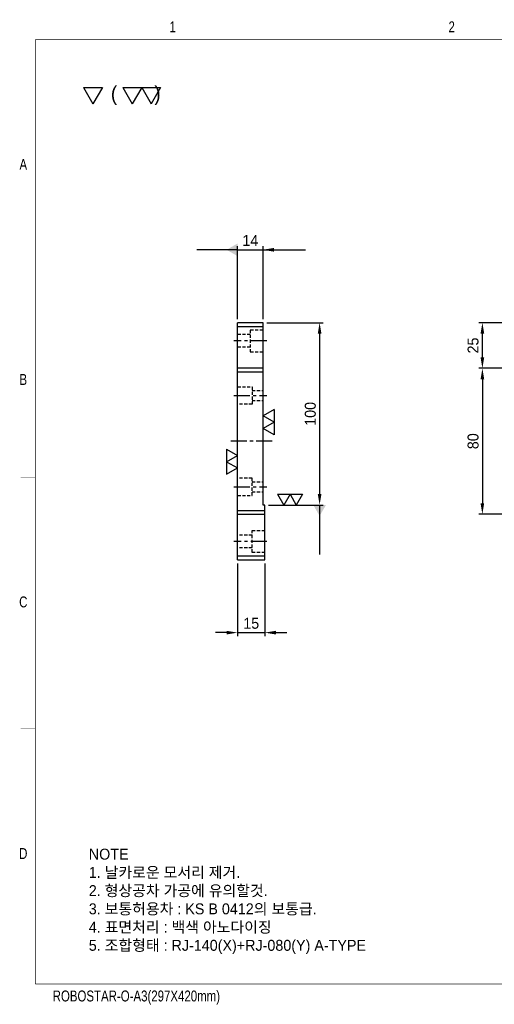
# Model space of a CAD drawing. Extents: x 2049 to 12567, y 1074 to 7338.
# Tile 1 of 3: x 2049 to 2309, y 1074 to 1614. Entities that reach past the tile are written whole.
import ezdxf
from ezdxf.enums import TextEntityAlignment as Align

# ---------------------------------------------------------------- set-up
doc = ezdxf.new("R2010")
doc.units = 0
doc.header["$LTSCALE"] = 7
doc.header["$MEASUREMENT"] = 0
doc.linetypes.add('CENTER', pattern=[2, 1.25, -0.25, 0.25, -0.25])
doc.linetypes.add('HIDDEN', pattern=[0.375, 0.25, -0.125])
doc.layers.get('0').update_dxf_attribs({"linetype": 'CONTINUOUS'})
doc.layers.get('DEFPOINTS').update_dxf_attribs({"linetype": 'CONTINUOUS'})
for name, color, linetype in [('3', 4, 'CONTINUOUS'), ('CENTERLINE', 3, 'CENTER'), ('DIM', 4, 'CONTINUOUS'), ('DIMENSION', 4, 'CONTINUOUS'), ('HIDDENLINE', 5, 'HIDDEN')]:
    doc.layers.add(name, color=color, linetype=linetype)
doc.styles.add('GHS', font='romans.shx', dxfattribs={"bigfont": 'ghs.shx'})
doc.styles.get("Standard").update_dxf_attribs({"font": 'Gulim.ttf'})
doc.dimstyles.new('ISO-25(x2.0)', dxfattribs={"dimscale": 2, "dimtxt": 3, "dimasz": 3, "dimexe": 1, "dimexo": 1, "dimgap": 1, "dimtad": 1, "dimdsep": 46, "dimtxsty": 'GHS', "dimcen": 0, "dimclrd": 256, "dimclre": 256, "dimclrt": 9, "dimadec": 0, "dimazin": 2, "dimtfac": 1, "dimtmove": 0, "dimatfit": 3, "dimfxl": 0, "dimlwd": -1, "dimlwe": -1, "dimarcsym": 0})

# ---------------------------------------------------------------- blocks, each defined once
blk = doc.blocks.new('A3-DJ')
at = {"const_width": 0.2}
for points in [[(30, 269), (410, 269)], [(30, 269), (30, 10)], [(30, 10), (410, 10)]]:
    blk.add_lwpolyline(points, dxfattribs=at)
at = {"layer": '3', "const_width": 0.05}
for points in [[(106.5, 273), (106.5, 269)], [(26, 200), (30, 200)], [(26, 149), (30, 149)], [(26, 80), (30, 80)]]:
    blk.add_lwpolyline(points, dxfattribs=at)
at = {"layer": '3', "width": 0.8}
for s, p in [('1', (67.68, 272.54)), ('2', (144.18, 272.54)), ('A', (26.72, 234.81)), ('B', (26.72, 175.81)), ('C', (26.72, 114.81)), ('D', (26.72, 45.81)), ('ROBOSTAR-O-A3(297X420mm)', (57.72, 6.36))]:
    blk.add_text(s, height=3, dxfattribs=at).set_placement(p, align=Align.MIDDLE)
blk = doc.blocks.new('SF10', base_point=(-7639.678, -6381.145))
at = {"layer": 'DIMENSION'}
for p, q in [((-7639.678, -6380.145), (-7639.1, -6381.145)), ((-7639.678, -6380.145), (-7638.523, -6380.145)), ((-7638.523, -6380.145), (-7639.1, -6381.145))]:
    blk.add_line(p, q, dxfattribs=at)
blk = doc.blocks.new('SF20', base_point=(-8726.258, -6458.815))
at = {"layer": 'DIMENSION'}
for p, q in [((-8726.258, -6457.815), (-8725.68, -6458.815)), ((-8726.258, -6457.815), (-8725.103, -6457.815)), ((-8725.103, -6457.815), (-8725.68, -6458.815)), ((-8725.103, -6457.815), (-8724.526, -6458.815)), ((-8725.103, -6457.815), (-8723.948, -6457.815)), ((-8723.948, -6457.815), (-8724.526, -6458.815))]:
    blk.add_line(p, q, dxfattribs=at)
blk = doc.blocks.new('*D49')
at = {"layer": 'DEFPOINTS', "color": 0}
for p in [(2302.75, 1447.98), (2436.75, 1447.98), (2354.75, 1422.98)]:
    blk.add_point(p, dxfattribs=at)
at = {"layer": 'DIMENSION'}
for p, q in [((2434.75, 1447.98), (2300.75, 1447.98)), ((2302.75, 1428.98), (2302.75, 1441.98)), ((2352.75, 1422.98), (2300.75, 1422.98))]:
    blk.add_line(p, q, dxfattribs=at)
for points in [[(2301.75, 1441.98), (2303.75, 1441.98), (2302.75, 1447.98)], [(2301.75, 1428.98), (2303.75, 1428.98), (2302.75, 1422.98)]]:
    blk.add_solid(points, dxfattribs=at)
at = {"layer": 'DIMENSION', "color": 9, "insert": (2297.67, 1435.48), "char_height": 6, "attachment_point": 5, "rotation": 90}
blk.add_mtext('25', dxfattribs=at)
blk = doc.blocks.new('*D50')
at = {"layer": 'DEFPOINTS', "color": 0}
for p in [(2354.75, 1422.98), (2302.75, 1342.98), (2354.75, 1342.98)]:
    blk.add_point(p, dxfattribs=at)
at = {"layer": 'DIMENSION'}
for p, q in [((2352.75, 1422.98), (2300.75, 1422.98)), ((2302.75, 1416.98), (2302.75, 1348.98)), ((2352.75, 1342.98), (2300.75, 1342.98))]:
    blk.add_line(p, q, dxfattribs=at)
for points in [[(2301.75, 1416.98), (2303.75, 1416.98), (2302.75, 1422.98)], [(2301.75, 1348.98), (2303.75, 1348.98), (2302.75, 1342.98)]]:
    blk.add_solid(points, dxfattribs=at)
at = {"layer": 'DIMENSION', "color": 9, "insert": (2297.67, 1382.98), "char_height": 6, "attachment_point": 5, "rotation": 90}
blk.add_mtext('80', dxfattribs=at)
blk = doc.blocks.new('*D52')
at = {"layer": 'DEFPOINTS', "color": 0}
for p in [(2182.5, 1447.98), (2183.5, 1347.98), (2213.5, 1347.98)]:
    blk.add_point(p, dxfattribs=at)
at = {"layer": 'DIMENSION'}
for p, q in [((2184.5, 1447.98), (2215.5, 1447.98)), ((2213.5, 1441.98), (2213.5, 1353.98)), ((2185.5, 1347.98), (2215.5, 1347.98))]:
    blk.add_line(p, q, dxfattribs=at)
for points in [[(2212.5, 1441.98), (2214.5, 1441.98), (2213.5, 1447.98)], [(2212.5, 1353.98), (2214.5, 1353.98), (2213.5, 1347.98)]]:
    blk.add_solid(points, dxfattribs=at)
at = {"layer": 'DIMENSION', "color": 9, "insert": (2208.42, 1397.98), "char_height": 6, "attachment_point": 5, "rotation": 90}
blk.add_mtext('100', dxfattribs=at)
blk = doc.blocks.new('*D53')
at = {"layer": 'DEFPOINTS', "color": 0}
for p in [(2168.5, 1317.98), (2183.5, 1317.98), (2183.5, 1277.98)]:
    blk.add_point(p, dxfattribs=at)
at = {"layer": 'DIMENSION'}
for p, q in [((2168.5, 1315.98), (2168.5, 1275.98)), ((2183.5, 1315.98), (2183.5, 1275.98)), ((2162.5, 1277.98), (2156.5, 1277.98)), ((2168.5, 1277.98), (2183.5, 1277.98)), ((2189.5, 1277.98), (2195.5, 1277.98))]:
    blk.add_line(p, q, dxfattribs=at)
for points in [[(2162.5, 1278.98), (2162.5, 1276.98), (2168.5, 1277.98)], [(2189.5, 1278.98), (2189.5, 1276.98), (2183.5, 1277.98)]]:
    blk.add_solid(points, dxfattribs=at)
at = {"layer": 'DIMENSION', "color": 9, "insert": (2176, 1283.07), "char_height": 6, "attachment_point": 5}
blk.add_mtext('15', dxfattribs=at)
blk = doc.blocks.new('_DATUMFILLED')
at = {"color": 0, "linetype": 'ByBlock'}
blk.add_solid([(0, 0.577), (-1, 0), (0, -0.577)], dxfattribs=at)
blk = doc.blocks.new('*D54')
at = {"layer": 'DEFPOINTS', "color": 0}
for p in [(2182.5, 1487.98), (2168.5, 1447.98), (2182.5, 1447.98)]:
    blk.add_point(p, dxfattribs=at)
at = {"layer": 'DIMENSION'}
for p, q in [((2162.5, 1487.98), (2156.5, 1487.98)), ((2168.5, 1449.98), (2168.5, 1489.98)), ((2168.5, 1487.98), (2182.5, 1487.98)), ((2182.5, 1449.98), (2182.5, 1489.98)), ((2188.5, 1487.98), (2194.5, 1487.98))]:
    blk.add_line(p, q, dxfattribs=at)
blk.add_solid([(2188.5, 1488.98), (2188.5, 1486.98), (2182.5, 1487.98)], dxfattribs=at)
at = {"layer": 'DIMENSION', "xscale": 6, "yscale": 6, "zscale": 6}
blk.add_blockref('_DATUMFILLED', (2168.5, 1487.98), dxfattribs=at)
at = {"layer": 'DIMENSION', "color": 9, "insert": (2175.5, 1493.07), "char_height": 6, "attachment_point": 5}
blk.add_mtext('14', dxfattribs=at)

msp = doc.modelspace()

# ---------------------------------------------------------------- linework, layer by layer
for p, q in [((2182.501, 1447.98135), (2168.501, 1447.98135)), ((2168.501, 1317.98135), (2168.501, 1447.98135)), ((2182.501, 1347.98135), (2182.501, 1447.98135)), ((2168.501, 1445.98135), (2182.501, 1445.98135)), ((2182.501, 1422.98135), (2168.501, 1422.98135)), ((2168.501, 1420.98135), (2182.501, 1420.98135)), ((2168.501, 1344.98135), (2183.501, 1344.98135)), ((2183.501, 1347.98135), (2182.501, 1347.98135)), ((2183.501, 1317.98135), (2183.501, 1347.98135)), ((2168.501, 1342.98135), (2183.501, 1342.98135)), ((2183.501, 1319.98135), (2168.501, 1319.98135)), ((2168.501, 1317.98135), (2183.501, 1317.98135))]:
    msp.add_line(p, q)
at = {"layer": 'CENTERLINE'}
for p, q in [((2184.501, 1437.98135), (2166.501, 1437.98135)), ((2166.501, 1407.98135), (2184.501, 1407.98135)), ((2187.501, 1382.98135), (2163.501, 1382.98135)), ((2166.501, 1357.98135), (2184.501, 1357.98135)), ((2184.501, 1327.98135), (2166.501, 1327.98135))]:
    msp.add_line(p, q, dxfattribs=at)
at = {"layer": 'HIDDENLINE'}
for p, q in [((2175.501, 1443.98135), (2175.501, 1431.98135)), ((2182.501, 1443.98135), (2175.501, 1443.98135)), ((2175.501, 1441.48135), (2168.501, 1441.48135)), ((2175.501, 1434.48135), (2168.501, 1434.48135)), ((2175.501, 1431.98135), (2182.501, 1431.98135)), ((2168.501, 1412.73135), (2176.501, 1412.73135)), ((2176.501, 1412.73135), (2176.501, 1403.23135)), ((2176.501, 1410.73135), (2182.501, 1410.73135)), ((2176.501, 1405.23135), (2182.501, 1405.23135)), ((2176.501, 1403.23135), (2168.501, 1403.23135)), ((2176.501, 1362.73135), (2168.501, 1362.73135)), ((2176.501, 1353.23135), (2176.501, 1362.73135)), ((2176.501, 1360.73135), (2182.501, 1360.73135)), ((2168.501, 1353.23135), (2176.501, 1353.23135)), ((2176.501, 1355.23135), (2182.501, 1355.23135)), ((2176.501, 1321.98135), (2176.501, 1333.98135)), ((2176.501, 1333.98135), (2183.501, 1333.98135)), ((2176.501, 1331.48135), (2168.501, 1331.48135)), ((2176.501, 1324.48135), (2168.501, 1324.48135)), ((2183.501, 1321.98135), (2176.501, 1321.98135))]:
    msp.add_line(p, q, dxfattribs=at)

# ---------------------------------------------------------------- block references
at = {"xscale": 2, "yscale": 2, "zscale": 2}
msp.add_blockref('A3-DJ', (1997.5696, 1065.2266), dxfattribs=at)
at = {"layer": 'DIM', "xscale": 9, "yscale": 9, "zscale": 1.2}
for name, p in [('SF10', (2084.02369, 1568.04434)), ('SF20', (2105.53769, 1568.04434))]:
    msp.add_blockref(name, p, dxfattribs=at)
at = {"layer": 'DIM', "yscale": 6}
for p, xscale, rotation in [((2182.501, 1400.38967), 6, 270), ((2168.501, 1378.68995), -6, 90)]:
    msp.add_blockref('SF20', p, dxfattribs=dict(at, xscale=xscale, rotation=rotation))
at = {"layer": 'DIM', "xscale": 6, "yscale": 6}
msp.add_blockref('SF20', (2190.34115, 1347.98135), dxfattribs=at)

# ---------------------------------------------------------------- texts
at = {"color": 9, "insert": (2086.9328, 1159.48314), "char_height": 6, "width": 201.4649, "attachment_point": 1}
msp.add_mtext('NOTE\\P1. 날카로운 모서리 제거.\\P2. 형상공차 가공에 유의할것.\\P3. 보통허용차 : KS B 0412의 보통급.\\P4. 표면처리 : 백색 아노다이징\\P{\\C6;5. 조합형태 : RJ-140(X)+RJ-080(Y) A-TYPE}', dxfattribs=at)
at = {"layer": 'DIMENSION'}
msp.add_text('(       )', height=8, dxfattribs=at).set_placement((2099.02881, 1569.75016))

# ---------------------------------------------------------------- dimensions: what is measured, and where the dimension line sits
for base, p1, p2, override, picture, middle in [((2182.501, 1487.98135), (2168.501, 1447.98135), (2182.501, 1447.98135), {"dimtxsty": 'Standard', "dimblk1": 'DATUMFILLED', "dimsah": 1}, '*D54', (2175.501, 1493.06523)), ((2183.501, 1277.98135), (2168.501, 1317.98135), (2183.501, 1317.98135), {"dimtxsty": 'Standard'}, '*D53', (2176.001, 1283.06523))]:
    dim = msp.add_linear_dim(base=base, p1=p1, p2=p2, dimstyle='ISO-25(x2.0)', override=override, dxfattribs=at)
    dim.commit()
    dim.dimension.update_dxf_attribs({"geometry": picture, "text_midpoint": middle})
for base, p1, p2, picture, middle in [((2213.501, 1347.98135), (2182.501, 1447.98135), (2183.501, 1347.98135), '*D52', (2208.41711, 1397.98135)), ((2302.74508, 1447.98135), (2354.74508, 1422.98135), (2436.74508, 1447.98135), '*D49', (2297.66918, 1435.48135)), ((2302.74508, 1342.98135), (2354.74508, 1422.98135), (2354.74508, 1342.98135), '*D50', (2297.66918, 1382.98135))]:
    dim = msp.add_linear_dim(base=base, p1=p1, p2=p2, angle=90, dimstyle='ISO-25(x2.0)', override={"dimtxsty": 'Standard'}, dxfattribs=at)
    dim.commit()
    dim.dimension.update_dxf_attribs({"geometry": picture, "text_midpoint": middle})

# ---------------------------------------------------------------- leaders
for points, override in [([(2168.501, 1487.98135), (2146.14393, 1487.98135)], {"dimgap": 1, "dimtad": 1, "dimtxsty": 'Standard', "dimldrblk": 'DATUMFILLED'}), ([(2182.27204, 1487.98135), (2205.75475, 1487.98135)], {"dimgap": 1, "dimtad": 1, "dimtxsty": 'Standard'}), ([(2213.501, 1347.98135), (2213.501, 1320.88753)], {"dimgap": 1, "dimtad": 1, "dimtxsty": 'Standard', "dimldrblk": 'DATUMFILLED'})]:
    msp.add_leader(points, dimstyle='ISO-25(x2.0)', override=override, dxfattribs=at)

doc.saveas('drawing.dxf')
